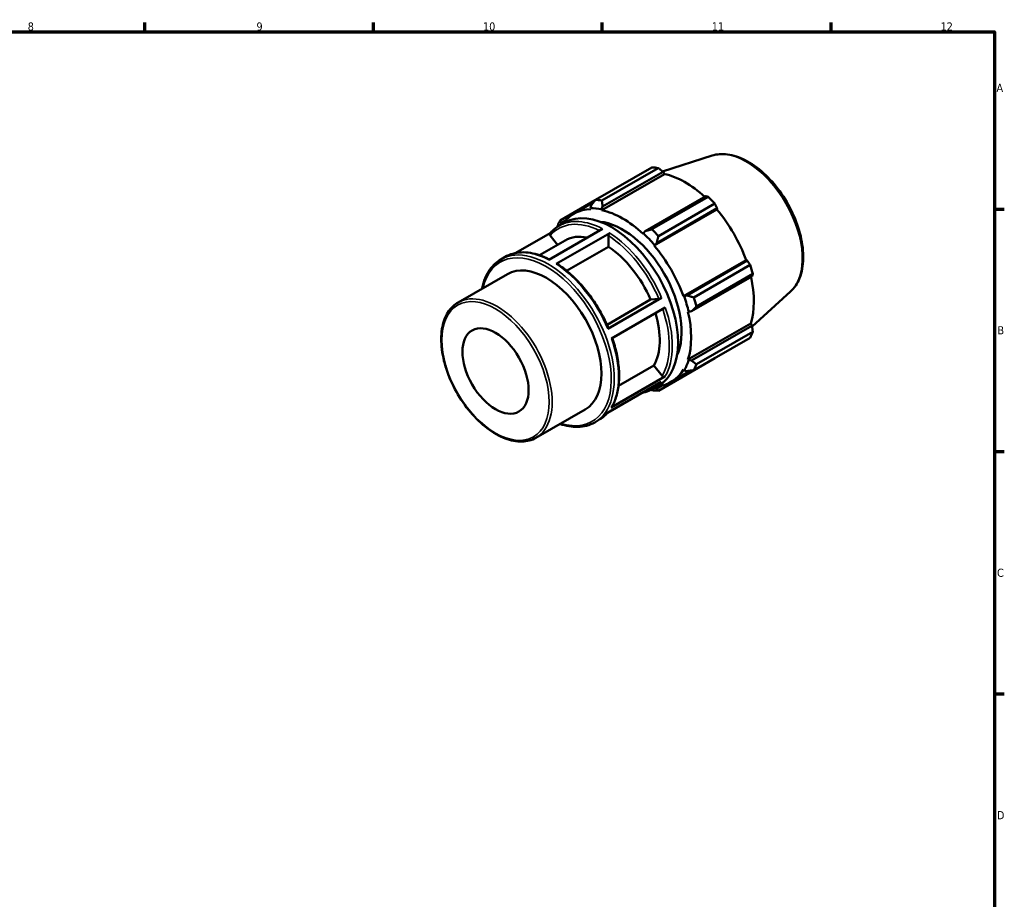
# Model space of a CAD drawing. Header units: millimetres. Extents: x 0 to 931, y 0 to 594.
# Tile 4 of 4: x 522 to 824, y 308 to 578. Entities that reach past the tile are written whole.
import ezdxf

# ---------------------------------------------------------------- set-up
doc = ezdxf.new("R2010")
doc.units = ezdxf.units.MM
for name, color, linetype, lineweight in [('Border (ISO)', 7, 'Continuous', 70), ('Visible (ISO)', 7, 'Continuous', 50), ('Visible Narrow (ISO)', 7, 'Continuous', 35)]:
    doc.layers.add(name, color=color, linetype=linetype, lineweight=lineweight)
doc.styles.add('Note Text (ISO)', font='tahoma.ttf')

# ---------------------------------------------------------------- blocks, each defined once
blk = doc.blocks.new('Borders Default Border')
at = {"layer": 'Border (ISO)'}
for p, q in [((560.67, 574), (560.67, 576.9)), ((630.75, 574), (630.75, 576.9)), ((700.83, 574), (700.83, 576.9)), ((770.92, 574), (770.92, 576.9)), ((821, 519.75), (823.9, 519.75)), ((821, 445.5), (823.9, 445.5)), ((821, 371.25), (823.9, 371.25))]:
    blk.add_line(p, q, dxfattribs=at)
at = {"layer": 'Border (ISO)', "flags": 128}
blk.add_lwpolyline([(20, 20), (20, 574), (821, 574), (821, 20), (20, 20)], dxfattribs=at)
at = {"layer": 'Border (ISO)', "color": 232, "true_color": 0xca0064, "char_height": 2.5, "attachment_point": 7, "style": 'Note Text (ISO)'}
for s, insert in [('8', (524.81, 574.34)), ('9', (594.88, 574.35)), ('10', (664.29, 574.35)), ('11', (734.37, 574.4)), ('12', (804.46, 574.4)), ('A', (821.59, 555.62)), ('B', (821.89, 481.37)), ('C', (821.73, 407.08)), ('D', (821.73, 332.88))]:
    blk.add_mtext(s, dxfattribs=dict(at, insert=insert))

msp = doc.modelspace()

# ---------------------------------------------------------------- linework, layer by layer
at = {"layer": 'Visible (ISO)'}
for p, q in [((734.473, 536.117), (719.297, 531.289)), ((698.719, 522.552), (715.996, 532.501)), ((717.971, 532.31), (700.694, 522.36)), ((700.919, 520.525), (719.43, 531.185)), ((719.43, 531.185), (719.882, 530.461)), ((700.671, 519.399), (719.882, 530.461)), ((698.651, 522.465), (687.884, 516.264)), ((732.494, 523.662), (713.983, 513.002)), ((716.018, 513.536), (733.295, 523.485)), ((692.147, 518.34), (698.124, 521.782)), ((697.421, 520.864), (697.177, 520.019)), ((697.177, 520.019), (697.282, 519.727)), ((700.603, 519.687), (700.919, 520.525)), ((700.671, 519.399), (700.603, 519.687)), ((716.715, 508.536), (735.926, 519.599)), ((717.481, 509.312), (735.993, 519.972)), ((735.27, 521.402), (717.993, 511.453)), ((735.993, 519.972), (735.926, 519.599)), ((688.183, 515.504), (689.721, 516.389)), ((684.409, 504.238), (700.87, 513.717)), ((687.523, 514.569), (689.293, 515.588)), ((688.143, 514.926), (688.183, 515.504)), ((713.983, 513.002), (713.395, 512.321)), ((684.848, 512.347), (674.327, 506.288)), ((681.587, 505.612), (689.466, 510.149)), ((684.851, 511.634), (687.128, 508.803)), ((703.133, 512.401), (686.672, 502.921)), ((702.681, 511.616), (702.681, 508.207)), ((713.395, 512.321), (713.326, 512.111)), ((702.681, 508.207), (689.886, 500.839)), ((716.715, 508.536), (716.82, 508.708)), ((716.82, 508.708), (717.481, 509.312)), ((669.744, 504.331), (671.062, 505.09)), ((725.664, 493.036), (744.875, 504.099)), ((745.23, 503.972), (726.719, 493.312)), ((744.875, 504.099), (745.23, 503.972)), ((728.829, 492.685), (746.106, 502.634)), ((656.633, 491.128), (671.736, 499.826)), ((728.168, 488.433), (746.679, 499.093)), ((746.924, 499.879), (729.647, 489.93)), ((702.269, 484.34), (715.6, 492.017)), ((702.535, 483.068), (718.997, 492.547)), ((715.6, 492.017), (718.152, 492.251)), ((725.865, 493.041), (725.664, 493.036)), ((726.719, 493.312), (725.865, 493.041)), ((758.469, 494.446), (746.709, 483.773)), ((720.118, 489.629), (703.657, 480.15)), ((727.068, 488.309), (727.284, 488.264)), ((727.284, 488.264), (728.168, 488.433)), ((727.068, 473.677), (746.279, 484.74)), ((746.679, 483.989), (728.168, 473.329)), ((746.279, 484.74), (746.679, 483.989)), ((746.106, 480.35), (728.829, 470.401)), ((729.647, 472.213), (746.924, 482.162)), ((717.993, 464.112), (735.27, 474.062)), ((727.284, 473.474), (727.068, 473.677)), ((705.802, 465.609), (716.625, 471.841)), ((716.625, 471.841), (719.177, 468.669)), ((725.664, 470.567), (725.865, 470.331)), ((728.168, 473.329), (727.284, 473.474)), ((703.56, 458.962), (720.022, 468.442)), ((721.85, 466.761), (727.967, 470.283)), ((725.865, 470.331), (726.719, 470.119)), ((718.88, 466.84), (702.419, 457.361)), ((716.267, 464.654), (718.037, 465.673)), ((717.481, 464.758), (716.922, 465.031)), ((719.062, 465.668), (717.481, 464.758)), ((680.488, 449.703), (695.592, 458.4)), ((698.489, 454.416), (699.806, 455.175))]:
    msp.add_line(p, q, dxfattribs=at)
for centre, major_axis, start_param, end_param in [((725.633, 503.281), (-15.969, 27.731), 5.8451561, 5.9396837), ((726.21, 503.613), (14.851, -25.79), 2.0696433, 2.6635608), ((708.356, 493.332), (-15.969, 27.731), 5.8451561, 5.9396837), ((725.633, 503.281), (15.969, -27.731), 1.9181653, 2.0126929), ((706.999, 492.55), (-14.851, 25.79), 5.9796864, 6.5378734), ((706.999, 492.55), (-15.011, 26.067), 5.8051535, 5.9796864), ((706.999, 492.55), (-14.851, 25.79), 5.1942882, 5.8051535), ((726.21, 503.613), (14.851, -25.79), 1.2672974, 1.8781627), ((708.356, 493.332), (-15.969, 27.731), 0.347369, 0.4418966), ((703.665, 490.631), (-14.372, 24.958), 3.1415927, 6.2831853), ((706.999, 492.55), (-12.775, 22.185), 3.5324652, 5.8923128), ((708.356, 493.332), (-15.969, 27.731), 5.059758, 5.1542856), ((701.443, 489.351), (-11.977, 20.798), 5.8134941, 6.2831853), ((706.999, 492.55), (15.011, -26.067), 1.8781627, 2.0526956), ((701.443, 489.351), (11.977, -20.798), 1.3713551, 2.2851177), ((706.999, 492.55), (-14.851, 25.79), 4.4088901, 5.0197553), ((683.664, 479.113), (-11.928, 20.713), 3.1415927, 6.2831853), ((725.633, 503.281), (15.969, -27.731), 1.1327672, 1.2272947), ((726.21, 503.613), (14.851, -25.79), 0.4818993, 1.0759774), ((706.999, 492.55), (15.011, -26.067), 1.0927645, 1.2672974), ((708.356, 493.332), (-15.969, 27.731), 4.2743598, 4.3688874), ((701.443, 489.351), (11.977, -20.798), 0.3241575, 1.1828727), ((706.999, 492.55), (-14.851, 25.79), 3.6234919, 4.2343571), ((725.633, 503.281), (15.969, -27.731), 0.347369, 0.4418966), ((706.999, 492.55), (14.851, -25.79), 6.0284973, 6.5905516), ((706.999, 492.55), (15.011, -26.067), 0.3073663, 0.4818993), ((708.356, 493.332), (15.969, -27.731), 0.347369, 0.4418966), ((708.356, 493.332), (15.969, -27.731), 5.8451561, 5.9396837)]:
    msp.add_ellipse(centre, major_axis=major_axis, ratio=0.5780931, start_param=start_param, end_param=end_param, dxfattribs=at)
msp.add_ellipse((668.108, 470.155), major_axis=(7.157, -12.428), ratio=0.5780931, dxfattribs=at)
for points, knots in [([(734.473, 536.117), (735.938, 536.583), (737.536, 536.697), (740.967, 536.258), (742.811, 535.645), (746.543, 533.726), (748.429, 532.389), (752.004, 529.154), (753.692, 527.256), (756.704, 523.1), (758.029, 520.844), (760.197, 516.189), (761.039, 513.791), (762.152, 509.072), (762.421, 506.751), (762.327, 502.407), (761.964, 500.383), (760.619, 496.97), (759.679, 495.543), (758.469, 494.446)], [5.6249709, 5.6249709, 5.6249709, 5.6249709, 5.9135637, 5.9135637, 6.2298514, 6.2298514, 6.5604668, 6.5604668, 6.8908712, 6.8908712, 7.2196544, 7.2196544, 7.5483568, 7.5483568, 7.8785688, 7.8785688, 8.2095006, 8.2095006, 8.5160634, 8.5160634, 8.5160634, 8.5160634]), ([(684.802, 512.293), (684.959, 512.478), (685.122, 512.656), (685.457, 513), (685.629, 513.165), (685.984, 513.483), (686.165, 513.635), (686.538, 513.926), (686.729, 514.064), (687.12, 514.327), (687.319, 514.452), (687.523, 514.569)], [5.29686495, 5.29686495, 5.29686495, 5.29686495, 5.33743613, 5.33743613, 5.37800731, 5.37800731, 5.41857849, 5.41857849, 5.45914967, 5.45914967, 5.49972085, 5.49972085, 5.49972085, 5.49972085]), ([(684.851, 511.634), (684.802, 511.694), (684.758, 511.773), (684.711, 511.909), (684.7, 511.99), (684.711, 512.121), (684.734, 512.193), (684.777, 512.262), (684.789, 512.278), (684.802, 512.293)], [0.284622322, 0.284622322, 0.284622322, 0.284622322, 0.308377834, 0.308377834, 0.33210924, 0.33210924, 0.355812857, 0.355812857, 0.362891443, 0.362891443, 0.362891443, 0.362891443]), ([(702.681, 511.616), (702.681, 511.68), (702.694, 511.764), (702.737, 511.908), (702.774, 511.994), (702.853, 512.131), (702.909, 512.207), (703.012, 512.315), (703.077, 512.368), (703.133, 512.401)], [0.284622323, 0.284622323, 0.284622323, 0.284622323, 0.308377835, 0.308377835, 0.332109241, 0.332109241, 0.355812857, 0.355812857, 0.379494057, 0.379494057, 0.379494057, 0.379494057]), ([(663.984, 495.361), (663.99, 495.393), (663.996, 495.424), (664.458, 497.698), (665.269, 499.674), (667.325, 502.55), (668.45, 503.586), (669.744, 504.331)], [4.91492775, 4.91492775, 4.91492775, 4.91492775, 4.9194623, 4.9194623, 5.24204954, 5.24204954, 5.49972085, 5.49972085, 5.49972085, 5.49972085]), ([(671.062, 505.09), (671.798, 505.514), (672.588, 505.844), (674.252, 506.309), (675.126, 506.444), (676.935, 506.518), (677.87, 506.458), (679.78, 506.149), (680.755, 505.9), (682.683, 505.235), (683.635, 504.827), (684.588, 504.341)], [5.49972085, 5.49972085, 5.49972085, 5.49972085, 5.64628339, 5.64628339, 5.79284592, 5.79284592, 5.93940846, 5.93940846, 6.08597099, 6.08597099, 6.22610167, 6.22610167, 6.22610167, 6.22610167]), ([(686.672, 502.921), (686.728, 502.953), (686.793, 502.976), (686.896, 502.986), (686.952, 502.975), (686.995, 502.95), (686.997, 502.948), (687, 502.947)], [0, 0, 0, 0, 0.0236812, 0.0236812, 0.047384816, 0.047384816, 0.049116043, 0.049116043, 0.049116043, 0.049116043]), ([(687, 502.947), (688.267, 502.127), (689.522, 501.178), (691.971, 499.05), (693.164, 497.872), (695.449, 495.327), (696.54, 493.961), (698.585, 491.088), (699.538, 489.581), (701.274, 486.476), (702.056, 484.879), (702.74, 483.264)], [0.06125106, 0.06125106, 0.06125106, 0.06125106, 0.24827804, 0.24827804, 0.43530503, 0.43530503, 0.62233202, 0.62233202, 0.80935901, 0.80935901, 0.99638599, 0.99638599, 0.99638599, 0.99638599]), ([(718.997, 492.547), (718.941, 492.515), (718.864, 492.476), (718.724, 492.414), (718.636, 492.378), (718.488, 492.327), (718.403, 492.301), (718.27, 492.268), (718.2, 492.255), (718.152, 492.251)], [0, 0, 0, 0, 0.023685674, 0.023685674, 0.047386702, 0.047386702, 0.071106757, 0.071106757, 0.094843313, 0.094843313, 0.094843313, 0.094843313]), ([(680.488, 449.703), (679.21, 448.967), (677.738, 448.573), (674.536, 448.492), (672.799, 448.826), (669.218, 450.198), (667.37, 451.258), (663.779, 453.989), (662.037, 455.663), (658.835, 459.448), (657.375, 461.557), (654.881, 466.002), (653.847, 468.335), (652.306, 472.999), (651.8, 475.328), (651.374, 479.755), (651.456, 481.852), (652.217, 485.594), (652.894, 487.243), (654.613, 489.642), (655.553, 490.506), (656.633, 491.128)], [2.3581282, 2.3581282, 2.3581282, 2.3581282, 2.6621387, 2.6621387, 2.9764983, 2.9764983, 3.3000844, 3.3000844, 3.6245017, 3.6245017, 3.9481624, 3.9481624, 4.2715254, 4.2715254, 4.5952626, 4.5952626, 4.9197467, 4.9197467, 5.2428279, 5.2428279, 5.4997209, 5.4997209, 5.4997209, 5.4997209]), ([(702.739, 483.264), (702.742, 483.257), (702.743, 483.25), (702.735, 483.222), (702.712, 483.193), (702.646, 483.137), (702.591, 483.1), (702.535, 483.068)], [0.322337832, 0.322337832, 0.322337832, 0.322337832, 0.331991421, 0.331991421, 0.355692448, 0.355692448, 0.379378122, 0.379378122, 0.379378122, 0.379378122]), ([(703.883, 480.28), (704.435, 478.674), (704.884, 477.067), (705.566, 473.883), (705.796, 472.306), (706.019, 469.257), (706.012, 467.784), (705.76, 464.992), (705.514, 463.673), (704.786, 461.231), (704.304, 460.109), (703.708, 459.107)], [1.11101406, 1.11101406, 1.11101406, 1.11101406, 1.29564876, 1.29564876, 1.48272588, 1.48272588, 1.66980299, 1.66980299, 1.8568801, 1.8568801, 2.04395721, 2.04395721, 2.04395721, 2.04395721]), ([(720.022, 468.442), (719.966, 468.41), (719.889, 468.386), (719.749, 468.372), (719.661, 468.38), (719.513, 468.42), (719.428, 468.459), (719.295, 468.545), (719.225, 468.609), (719.177, 468.669)], [0, 0, 0, 0, 0.023685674, 0.023685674, 0.047386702, 0.047386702, 0.071106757, 0.071106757, 0.094843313, 0.094843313, 0.094843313, 0.094843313]), ([(716.267, 464.654), (715.531, 464.23), (714.741, 463.9), (713.612, 463.584), (713.31, 463.514), (713.003, 463.456)], [2.3581282, 2.3581282, 2.3581282, 2.3581282, 2.50469073, 2.50469073, 2.55702297, 2.55702297, 2.55702297, 2.55702297]), ([(703.708, 459.107), (703.707, 459.104), (703.705, 459.102), (703.67, 459.046), (703.616, 458.994), (703.56, 458.962)], [0.354499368, 0.354499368, 0.354499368, 0.354499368, 0.355692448, 0.355692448, 0.379378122, 0.379378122, 0.379378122, 0.379378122]), ([(702.481, 457.397), (702.338, 457.231), (702.191, 457.071), (701.872, 456.744), (701.7, 456.578), (701.346, 456.261), (701.164, 456.108), (700.791, 455.818), (700.6, 455.679), (700.209, 455.416), (700.01, 455.292), (699.806, 455.175)], [2.15923343, 2.15923343, 2.15923343, 2.15923343, 2.19584348, 2.19584348, 2.23641466, 2.23641466, 2.27698584, 2.27698584, 2.31755702, 2.31755702, 2.3581282, 2.3581282, 2.3581282, 2.3581282]), ([(698.489, 454.416), (696.949, 453.529), (695.174, 453.058), (691.543, 452.98), (689.71, 453.294), (687.839, 453.936)], [2.3581282, 2.3581282, 2.3581282, 2.3581282, 2.66471212, 2.66471212, 2.9429213, 2.9429213, 2.9429213, 2.9429213])]:
    msp.add_open_spline(points, degree=3, knots=knots, dxfattribs=at)
for points, weights in [([(719.43, 531.185), (718.719, 531.738), (717.971, 532.31)], [1.00133039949, 1.00107366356, 1]), ([(698.719, 522.552), (698.048, 521.686), (697.421, 520.864)], [1.01490275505, 1.01064090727, 1.00557540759]), ([(700.919, 520.525), (700.8, 521.419), (700.694, 522.36)], [1.00557540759, 1.01064090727, 1.01490275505]), ([(733.295, 523.485), (732.89, 523.577), (732.494, 523.662)], [1, 1.00107366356, 1.00133039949]), ([(735.993, 519.972), (735.642, 520.674), (735.27, 521.402)], [1.00133039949, 1.00107366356, 1]), ([(688.183, 515.504), (688.028, 515.871), (687.884, 516.264)], [1.00557540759, 1.01064090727, 1.01490275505]), ([(687.065, 514.451), (687.051, 514.361), (687.036, 514.27)], [1.01490275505, 1.01455197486, 1.01419575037]), ([(716.018, 513.536), (714.971, 513.259), (713.983, 513.002)], [1.01490275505, 1.01064090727, 1.00557540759]), ([(717.481, 509.312), (717.723, 510.356), (717.993, 511.453)], [1.00557540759, 1.01064090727, 1.01490275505]), ([(746.106, 502.634), (745.662, 503.319), (745.23, 503.972)], [1, 1.00107366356, 1.00133039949]), ([(746.679, 499.093), (746.802, 499.48), (746.924, 499.879)], [1.00133039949, 1.00107366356, 1]), ([(728.829, 492.685), (727.744, 493), (726.719, 493.312)], [1.01490275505, 1.01064090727, 1.00557540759]), ([(728.168, 488.433), (728.884, 489.161), (729.647, 489.93)], [1.00557540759, 1.01064090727, 1.01490275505]), ([(746.924, 482.162), (746.802, 483.096), (746.679, 483.989)], [1, 1.00107366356, 1.00133039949]), ([(735.27, 474.062), (735.289, 474.097), (735.308, 474.131)], [1, 1.00005412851, 1.00010618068]), ([(729.647, 472.213), (728.884, 472.777), (728.168, 473.329)], [1.01490275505, 1.01064090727, 1.00557540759]), ([(726.719, 470.119), (727.744, 470.252), (728.829, 470.401)], [1.00557540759, 1.01064090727, 1.01490275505]), ([(717.993, 464.112), (717.723, 464.437), (717.481, 464.758)], [1.01490275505, 1.01064090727, 1.00557540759]), ([(715.785, 464.393), (715.901, 464.349), (716.018, 464.304)], [1.01393582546, 1.01442435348, 1.01490275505])]:
    msp.add_rational_spline(points, weights, degree=2, dxfattribs=at)
at = {"layer": 'Visible Narrow (ISO)'}
for centre, major_axis, start_param, end_param in [((744.955, 514.408), (-12.093, 21), 3.2668427, 6.1579352), ((701.443, 489.351), (-14.053, 24.403), 5.575669, 6.4847087), ((701.895, 489.612), (-14.372, 24.958), 5.5500652, 6.2831853), ((701.443, 489.351), (14.053, -24.403), 1.3624202, 2.2959185), ((701.895, 489.612), (-14.372, 24.958), 4.5028676, 5.4388953), ((683.664, 479.113), (-14.053, 24.403), 2.5844603, 6.8403177), ((684.117, 479.374), (14.372, -24.958), 0, 3.1415927), ((685.434, 480.132), (-14.372, 24.958), 5.5500652, 6.2831853), ((685.434, 480.132), (14.372, -24.958), 1.361275, 2.2973027), ((668.56, 470.415), (11.928, -20.713), 0, 3.1415927), ((701.443, 489.351), (14.053, -24.403), 0.3152226, 1.2425465), ((701.895, 489.612), (14.372, -24.958), 0.3140774, 1.2501051), ((685.434, 480.132), (14.372, -24.958), 0.3140774, 1.2501051), ((701.895, 489.612), (14.372, -24.958), 0, 0.2029076), ((685.434, 480.132), (14.372, -24.958), 0, 0.2029076)]:
    msp.add_ellipse(centre, major_axis=major_axis, ratio=0.5780931, start_param=start_param, end_param=end_param, dxfattribs=at)
msp.add_ellipse((668.108, 470.155), major_axis=(11.608, -20.158), ratio=0.5780931, dxfattribs=at)

# ---------------------------------------------------------------- block references
msp.add_blockref('Borders Default Border', (0, 0))

doc.saveas('drawing.dxf')
